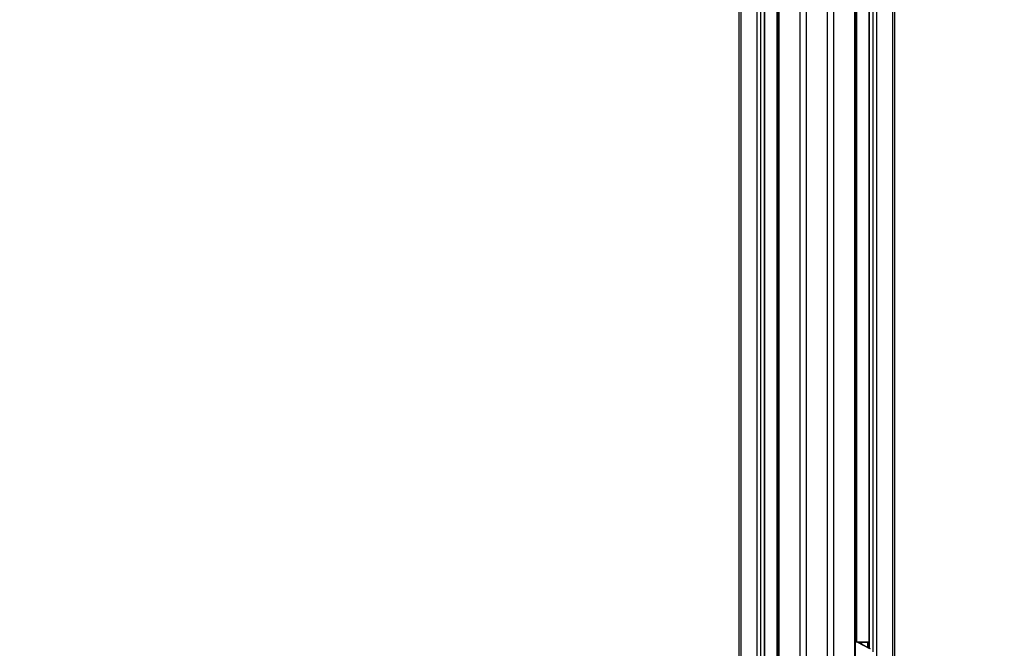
# Model space of a CAD drawing. Header units: millimetres. Extents: x 20 to 23339, y 40 to 19992.
# Tile 20 of 154: x 5284 to 7131, y 2768 to 3947. Entities that reach past the tile are written whole.
import ezdxf

# ---------------------------------------------------------------- set-up
doc = ezdxf.new("R2010")
doc.units = ezdxf.units.MM
doc.header["$LTSCALE"] = 2
doc.layers.add('COMPONENT_GEOMETRY', color=7, linetype='Continuous')
doc.styles.add('SLDTEXTSTYLE0', font='TXT', dxfattribs={"width": 0.75})
doc.dimstyles.new('SLDDIMSTYLE0', dxfattribs={"dimtxt": 100, "dimasz": 6.604, "dimexe": 0, "dimexo": 0.0625, "dimgap": 25, "dimtad": 0, "dimtih": 1, "dimtoh": 1, "dimdec": 0, "dimrnd": 1e-09, "dimzin": 12, "dimdsep": 46, "dimtxsty": 'SLDTEXTSTYLE0', "dimsah": 1, "dimcen": 0.09, "dimadec": 0, "dimazin": 3, "dimtfac": 1, "dimtdec": 0, "dimtofl": 0, "dimtmove": 0, "dimatfit": 3, "dimfxl": 1, "dimfrac": 2, "dimtolj": 1, "dimtzin": 12, "dimarcsym": 0})

# ---------------------------------------------------------------- blocks, each defined once
blk = doc.blocks.new('_D_4')
at = {"layer": 'COMPONENT_GEOMETRY', "color": 7}
for p, q in [((6638.5, 7959.5), (1620.3, 7959.5)), ((1626.6, 7959.5), (1626.6, 5191.3)), ((1426.6, 5171), (1396.1, 5171)), ((1396.1, 5171), (1396.1, 5012.3)), ((1826.7, 5171), (1857.2, 5171)), ((1857.2, 5171), (1857.2, 5012.3)), ((1396.1, 5012.3), (1426.6, 5012.3)), ((1857.2, 5012.3), (1826.7, 5012.3)), ((1626.6, 2094.5), (1626.6, 4862.7)), ((6459.7, 2094.5), (1620.3, 2094.5))]:
    blk.add_line(p, q, dxfattribs=at)
for points in [[(1626.6, 7959.5), (1625.6, 7952.9), (1627.6, 7952.9)], [(1626.6, 2094.5), (1627.6, 2101.1), (1625.6, 2101.1)]]:
    blk.add_solid(points, dxfattribs=at)
at = {"layer": 'COMPONENT_GEOMETRY', "color": 7, "char_height": 100, "attachment_point": 1, "style": 'SLDTEXTSTYLE0'}
for s, insert in [('9\'7.45"', (1426.6, 5141.2)), ('2933mm', (1353.8, 4991.6))]:
    blk.add_mtext(s, dxfattribs=dict(at, insert=insert))
blk = doc.blocks.new('_D_5')
at = {"layer": 'COMPONENT_GEOMETRY', "color": 7}
for p, q in [((10496.1, 6612.5), (10496.1, 4517.8)), ((10296, 4497.5), (10265.5, 4497.5)), ((10265.5, 4497.5), (10265.5, 4338.8)), ((10696.1, 4497.5), (10726.6, 4497.5)), ((10726.6, 4497.5), (10726.6, 4338.8)), ((10265.5, 4338.8), (10296, 4338.8)), ((10726.6, 4338.8), (10696.1, 4338.8)), ((10496.1, 2094.5), (10496.1, 4189.1)), ((7098.8, 2094.5), (10502.4, 2094.5))]:
    blk.add_line(p, q, dxfattribs=at)
for points in [[(10496.1, 6612.5), (10495, 6605.9), (10497.1, 6605.9)], [(10496.1, 2094.5), (10497.1, 2101.1), (10495, 2101.1)]]:
    blk.add_solid(points, dxfattribs=at)
at = {"layer": 'COMPONENT_GEOMETRY', "color": 7, "char_height": 100, "attachment_point": 1, "style": 'SLDTEXTSTYLE0'}
for s, insert in [('7\'4.94"', (10296, 4467.7)), ('2259mm', (10223.3, 4318))]:
    blk.add_mtext(s, dxfattribs=dict(at, insert=insert))

msp = doc.modelspace()

# ---------------------------------------------------------------- linework, layer by layer
at = {"color": 8, "linetype": 'Continuous', "lineweight": 25}
for p, q in [((6748.24, 2191.49), (6748.24, 7939.49)), ((6759.31, 7939.49), (6759.31, 2191.49)), ((6799.26, 2191.49), (6799.26, 7939.49)), ((6810.34, 7939.49), (6810.34, 2191.49)), ((6708.14, 5799.24), (6708.14, 2191.49)), ((6850.44, 2191.49), (6850.44, 5799.24)), ((6636.74, 5785.38), (6636.74, 2191.49)), ((6667.23, 2191.49), (6667.23, 5781.02)), ((6673.4, 5781.02), (6673.4, 2191.49)), ((6681.18, 2191.49), (6681.18, 5781.02)), ((6704.86, 2191.49), (6704.86, 5790.35)), ((6853.72, 5790.35), (6853.72, 2780.48)), ((6877.4, 5781.02), (6877.4, 2768.25)), ((6885.18, 2761.31), (6885.18, 5781.02)), ((6891.35, 5781.02), (6891.35, 2192.39)), ((6921.84, 2192.28), (6921.84, 5785.38)), ((6854.86, 2779.53), (6851.82, 2779.53)), ((6853.46, 2780.12), (6875.56, 2779.33)), ((6876.97, 2779.6), (6853.5, 2780.49)), ((6853.52, 2780.49), (6853.5, 2780.49)), ((6874.85, 2778.33), (6859.06, 2778.9)), ((6874.85, 2769.56), (6874.85, 2778.33)), ((6875.56, 2779.33), (6876.97, 2779.33)), ((6876.24, 2778.33), (6876.24, 2768.84)), ((6876.97, 2778.33), (6876.24, 2778.33))]:
    msp.add_line(p, q, dxfattribs=at)
at = {"color": 7, "linetype": 'Continuous', "lineweight": 25}
for p, q in [((6633.39, 2191.49), (6633.39, 5786.52)), ((6681.61, 2191.49), (6681.61, 5781.02)), ((6706.75, 5796.17), (6706.75, 2191.49)), ((6851.82, 2191.49), (6851.82, 5796.17)), ((6876.97, 5781.02), (6876.97, 2768.46)), ((6925.18, 5786.51), (6925.18, 2191.49)), ((6851.82, 2780.49), (6853.43, 2780.49)), ((6853.43, 2780.49), (6853.43, 2780.49)), ((6876.97, 2779.6), (6853.52, 2780.49)), ((6855.93, 2779.28), (6854.43, 2779.92)), ((6878.61, 2767.32), (6854.86, 2779.53)), ((6856.98, 2778.74), (6855.93, 2779.28)), ((6857.85, 2778.99), (6856.49, 2778.99)), ((6879.69, 2767.07), (6860.46, 2776.95)), ((6876.24, 2778.33), (6874.85, 2778.33))]:
    msp.add_line(p, q, dxfattribs=at)
for centre, radius, start, end in [((6850.72, 2771.51), 9.02, 62.73981, 71.11363), ((6857.37, 2769.26), 9.74, 30.67284, 87.20183), ((6875.75, 2778.44), 0.909, 102.39089, 187.08033), ((6875.35, 2778.45), 0.903, 352.3232, 76.7975)]:
    msp.add_arc(centre, radius, start, end, dxfattribs=at)
at = {"color": 8, "linetype": 'Continuous', "lineweight": 25}
for centre, radius, start, end in [((6853.65, 2777.62), 2.42, 71.21368, 90.17435), ((6854.88, 2777.19), 2.34, 63.11911, 90.54087)]:
    msp.add_arc(centre, radius, start, end, dxfattribs=at)
at = {"color": 7, "linetype": 'Continuous', "lineweight": 25}
msp.add_ellipse((6851.33, 2780.49), major_axis=(3, -0.06), ratio=0.0185099, start_param=0.7595611, end_param=0.7934561, dxfattribs=at)
for points, knots in [([(6853.64, 2780.05), (6853.21, 2780.18), (6852.63, 2780.37), (6851.98, 2780.4), (6851.82, 2780.41)], [0, 0, 0, 0, 0.7558056, 1, 1, 1, 1]), ([(6854.41, 2779.87), (6853.8, 2780.09), (6852.96, 2780.38), (6852.06, 2780.39), (6851.82, 2780.4)], [0, 0, 0, 0, 0.7334685, 1, 1, 1, 1]), ([(6853.52, 2780.49), (6853.52, 2780.49), (6853.49, 2780.49), (6853.47, 2780.49), (6853.45, 2780.49)], [0, 0, 0, 0, 0.2500337, 1, 1, 1, 1]), ([(6860.45, 2776.93), (6860.03, 2777.15), (6859.29, 2777.53), (6858.28, 2777.94), (6857.44, 2778.42), (6857.17, 2778.6), (6856.98, 2778.73)], [0, 0, 0, 0, 0.2579641, 0.4557188, 0.6035397, 1, 1, 1, 1])]:
    msp.add_open_spline(points, degree=3, knots=knots, dxfattribs=at)

# ---------------------------------------------------------------- dimensions: what is measured, and where the dimension line sits
at = {"layer": 'COMPONENT_GEOMETRY', "color": 7}
for base, p1, p2, picture, middle in [((1626.62, 7959.49), (6462.29, 2094.49), (6641.06, 7959.49), '_D_4', (1626.62, 5026.99)), ((10496.06, 6612.47), (7096.29, 2094.49), (12075.31, 6612.47), '_D_5', (10496.06, 4353.48))]:
    dim = msp.add_linear_dim(base=base, p1=p1, p2=p2, angle=90, dimstyle='SLDDIMSTYLE0', dxfattribs=at)
    dim.commit()
    dim.dimension.update_dxf_attribs({"geometry": picture, "text_midpoint": middle, "dimtype": 160})

doc.saveas('drawing.dxf')
